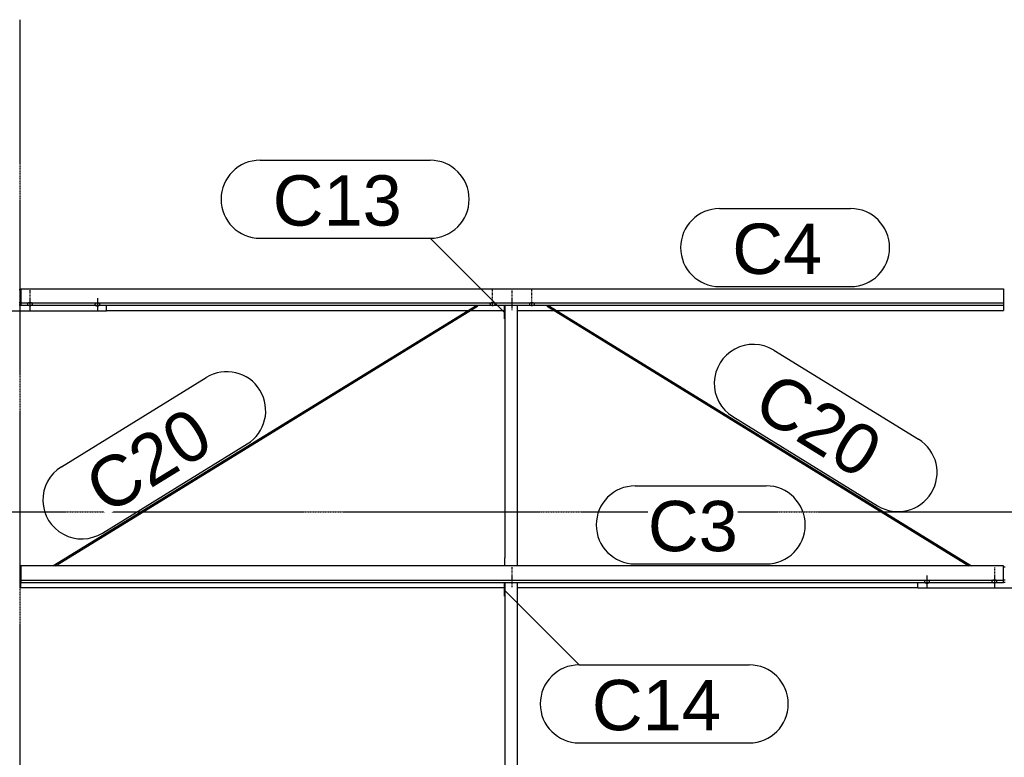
# Model space of a CAD drawing. Header units: millimetres. Extents: x -4888 to 73862, y -29046 to 15504.
# Tile 95 of 111: x 52498 to 56000, y 9716 to 12340. Entities that reach past the tile are written whole.
import ezdxf

# ---------------------------------------------------------------- set-up
doc = ezdxf.new("R2010")
doc.units = ezdxf.units.MM
doc.linetypes.add('DXK_LINE_DOT2', pattern=[3.9198, 1.9599, -1.9599])
doc.linetypes.add('DXK_LINE_DOT3', pattern=[5.9187, 2.979, -0.9799, 0.9799, -0.9799])
doc.styles.add('Arial', font='ARIAL.TTF', dxfattribs={"height": 0.2})

# ---------------------------------------------------------------- blocks, each defined once
blk = doc.blocks.new('Bolt-1953139-17603 - 1282')
at = {"color": 5, "linetype": 'Continuous'}
for p, q in [((52775, 11349.8), (52775, 11307.4)), ((52766.2, 11328.2), (52766, 11327.7)), ((52766, 11327.7), (52766, 11327.2)), ((52766, 11327.2), (52766, 11326.8)), ((52766, 11326.8), (52766.2, 11326.3)), ((52766.4, 11328.6), (52766.2, 11328.2)), ((52766.2, 11326.3), (52766.4, 11325.8)), ((52766.7, 11329.1), (52766.4, 11328.6)), ((52766.4, 11325.8), (52766.7, 11325.4)), ((52767.1, 11329.5), (52766.7, 11329.1)), ((52766.7, 11325.4), (52767.1, 11325)), ((52767.5, 11329.9), (52767.1, 11329.5)), ((52767.1, 11325), (52767.5, 11324.6)), ((52768, 11330.3), (52767.5, 11329.9)), ((52767.5, 11324.6), (52768, 11324.2)), ((52768.6, 11330.6), (52768, 11330.3)), ((52768, 11324.2), (52768.6, 11323.8)), ((52769.3, 11330.9), (52768.6, 11330.6)), ((52768.6, 11323.8), (52769.3, 11323.5)), ((52770, 11331.2), (52769.3, 11330.9)), ((52769.3, 11323.5), (52770, 11323.3)), ((52770.8, 11331.5), (52770, 11331.2)), ((52770, 11323.3), (52770.8, 11323)), ((52771.6, 11331.7), (52770.8, 11331.5)), ((52770.8, 11323), (52771.6, 11322.8)), ((52772.4, 11331.8), (52771.6, 11331.7)), ((52771.6, 11322.8), (52772.4, 11322.7)), ((52773.2, 11331.9), (52772.4, 11331.8)), ((52772.4, 11322.7), (52773.2, 11322.5)), ((52774.1, 11332), (52773.2, 11331.9)), ((52773.2, 11322.5), (52774.1, 11322.5)), ((52775, 11332), (52774.1, 11332)), ((52774.1, 11322.5), (52775, 11322.4)), ((52775.9, 11332), (52775, 11332)), ((52775, 11322.4), (52775.9, 11322.5)), ((52776.8, 11331.9), (52775.9, 11332)), ((52775.9, 11322.5), (52776.8, 11322.5)), ((52777.6, 11331.8), (52776.8, 11331.9)), ((52776.8, 11322.5), (52777.6, 11322.7)), ((52778.4, 11331.7), (52777.6, 11331.8)), ((52777.6, 11322.7), (52778.4, 11322.8)), ((52779.2, 11331.5), (52778.4, 11331.7)), ((52778.4, 11322.8), (52779.2, 11323)), ((52780, 11331.2), (52779.2, 11331.5)), ((52779.2, 11323), (52780, 11323.3)), ((52780.7, 11330.9), (52780, 11331.2)), ((52780, 11323.3), (52780.7, 11323.5)), ((52781.4, 11330.6), (52780.7, 11330.9)), ((52780.7, 11323.5), (52781.4, 11323.8)), ((52782, 11330.3), (52781.4, 11330.6)), ((52781.4, 11323.8), (52782, 11324.2)), ((52782.5, 11329.9), (52782, 11330.3)), ((52782, 11324.2), (52782.5, 11324.6)), ((52782.9, 11329.5), (52782.5, 11329.9)), ((52782.5, 11324.6), (52782.9, 11325)), ((52783.3, 11329.1), (52782.9, 11329.5)), ((52782.9, 11325), (52783.3, 11325.4)), ((52783.6, 11328.6), (52783.3, 11329.1)), ((52783.3, 11325.4), (52783.6, 11325.8)), ((52783.8, 11328.2), (52783.6, 11328.6)), ((52783.6, 11325.8), (52783.8, 11326.3)), ((52784, 11327.7), (52783.8, 11328.2)), ((52783.8, 11326.3), (52784, 11326.8)), ((52784, 11327.2), (52784, 11327.7)), ((52784, 11326.8), (52784, 11327.2))]:
    blk.add_line(p, q, dxfattribs=at)
blk = doc.blocks.new('GridLine-1953139-4961 - 1282')
at = {"color": 174, "linetype": 'DXK_LINE_DOT3'}
blk.add_line((-1750, 10590), (64750, 10590), dxfattribs=at)
blk = doc.blocks.new('Bolt-1953139-17802 - 1282')
at = {"color": 5, "linetype": 'Continuous'}
for p, q in [((55956.2, 10343.2), (55956, 10342.8)), ((55956, 10342.8), (55956, 10342.3)), ((55956, 10342.3), (55956, 10341.8)), ((55956, 10341.8), (55956.2, 10341.4)), ((55956.4, 10343.7), (55956.2, 10343.2)), ((55956.2, 10341.4), (55956.4, 10340.9)), ((55956.7, 10344.1), (55956.4, 10343.7)), ((55956.4, 10340.9), (55956.7, 10340.5)), ((55957.1, 10344.6), (55956.7, 10344.1)), ((55956.7, 10340.5), (55957.1, 10340)), ((55957.5, 10345), (55957.1, 10344.6)), ((55957.1, 10340), (55957.5, 10339.6)), ((55958, 10345.3), (55957.5, 10345)), ((55957.5, 10339.6), (55958, 10339.3)), ((55958.6, 10345.7), (55958, 10345.3)), ((55958, 10339.3), (55958.6, 10338.9)), ((55959.3, 10346), (55958.6, 10345.7)), ((55958.6, 10338.9), (55959.3, 10338.6)), ((55960, 10346.3), (55959.3, 10346)), ((55959.3, 10338.6), (55960, 10338.3)), ((55960.8, 10346.5), (55960, 10346.3)), ((55960, 10338.3), (55960.8, 10338.1)), ((55961.6, 10346.7), (55960.8, 10346.5)), ((55960.8, 10338.1), (55961.6, 10337.9)), ((55962.4, 10346.9), (55961.6, 10346.7)), ((55961.6, 10337.9), (55962.4, 10337.7)), ((55963.2, 10347), (55962.4, 10346.9)), ((55962.4, 10337.7), (55963.2, 10337.6)), ((55964.1, 10347.1), (55963.2, 10347)), ((55963.2, 10337.6), (55964.1, 10337.5)), ((55965, 10347.1), (55964.1, 10347.1)), ((55964.1, 10337.5), (55965, 10337.5)), ((55965, 10362), (55965, 10319.7)), ((55965.9, 10347.1), (55965, 10347.1)), ((55965, 10337.5), (55965.9, 10337.5)), ((55966.8, 10347), (55965.9, 10347.1)), ((55965.9, 10337.5), (55966.8, 10337.6)), ((55967.6, 10346.9), (55966.8, 10347)), ((55966.8, 10337.6), (55967.6, 10337.7)), ((55968.4, 10346.7), (55967.6, 10346.9)), ((55967.6, 10337.7), (55968.4, 10337.9)), ((55969.2, 10346.5), (55968.4, 10346.7)), ((55968.4, 10337.9), (55969.2, 10338.1)), ((55970, 10346.3), (55969.2, 10346.5)), ((55969.2, 10338.1), (55970, 10338.3)), ((55970.7, 10346), (55970, 10346.3)), ((55970, 10338.3), (55970.7, 10338.6)), ((55971.4, 10345.7), (55970.7, 10346)), ((55970.7, 10338.6), (55971.4, 10338.9)), ((55972, 10345.3), (55971.4, 10345.7)), ((55971.4, 10338.9), (55972, 10339.3)), ((55972.5, 10345), (55972, 10345.3)), ((55972, 10339.3), (55972.5, 10339.6)), ((55972.9, 10344.6), (55972.5, 10345)), ((55972.5, 10339.6), (55972.9, 10340)), ((55973.3, 10344.1), (55972.9, 10344.6)), ((55972.9, 10340), (55973.3, 10340.5)), ((55973.6, 10343.7), (55973.3, 10344.1)), ((55973.3, 10340.5), (55973.6, 10340.9)), ((55973.8, 10343.2), (55973.6, 10343.7)), ((55973.6, 10340.9), (55973.8, 10341.4)), ((55974, 10342.8), (55973.8, 10343.2)), ((55973.8, 10341.4), (55974, 10341.8)), ((55974, 10342.3), (55974, 10342.8)), ((55974, 10341.8), (55974, 10342.3))]:
    blk.add_line(p, q, dxfattribs=at)
blk = doc.blocks.new('GridLine-1953139-4956 - 1282')
at = {"color": 174, "linetype": 'DXK_LINE_DOT3'}
blk.add_line((52500, -1750), (52500, 12340), dxfattribs=at)
blk = doc.blocks.new('Part-1953139-17214 - 1282')
at = {"color": 3, "linetype": 'Continuous'}
for p, q in [((55997, 10396.9), (52503, 10396.9)), ((52503, 10396.9), (52503, 10338.6)), ((55997, 10338.6), (55997, 10396.9)), ((52503, 10346.1), (55997, 10346.1)), ((52503, 10338.6), (55997, 10338.6)), ((52503, 10319.9), (52503, 10338.6)), ((52503, 10319.9), (54222, 10319.9)), ((54269, 10319.9), (55693, 10319.9))]:
    blk.add_line(p, q, dxfattribs=at)
blk = doc.blocks.new('Part-1953139-17598 - 1282')
at = {"color": 3, "linetype": 'Continuous'}
for p, q in [((52497, 11380.7), (52503, 11380.7)), ((52193, 11303.8), (52193, 11324.9)), ((52497, 11334.2), (52503, 11334.2)), ((52497, 11325.7), (52503, 11325.7)), ((52807, 11303.8), (52807, 11324.9)), ((52807, 11303.8), (52193, 11303.8))]:
    blk.add_line(p, q, dxfattribs=at)
blk = doc.blocks.new('Part-1953139-17213 - 1282')
at = {"color": 3, "linetype": 'Continuous'}
for p, q in [((52503, 11383.2), (55997, 11383.2)), ((52503, 11383.2), (52503, 11324.9)), ((55997, 11383.2), (55997, 11324.9)), ((52503, 11332.4), (55997, 11332.4)), ((52503, 11324.9), (55997, 11324.9)), ((55997, 11324.9), (55997, 11306.2)), ((52807, 11306.2), (54093.5, 11306.2)), ((54102.6, 11306.2), (54222, 11306.2)), ((54269, 11306.2), (54397.4, 11306.2)), ((54406.5, 11306.2), (55997, 11306.2))]:
    blk.add_line(p, q, dxfattribs=at)
blk = doc.blocks.new('Bolt-1953139-19164 - 1282')
at = {"color": 5, "linetype": 'Continuous'}
for p, q in [((54311.2, 11329.5), (54311, 11329.1)), ((54311, 11329.1), (54311, 11328.6)), ((54311, 11328.6), (54311, 11328.1)), ((54311, 11328.1), (54311.2, 11327.7)), ((54311.4, 11330), (54311.2, 11329.5)), ((54311.2, 11327.7), (54311.4, 11327.2)), ((54311.7, 11330.4), (54311.4, 11330)), ((54311.4, 11327.2), (54311.7, 11326.8)), ((54312.1, 11330.8), (54311.7, 11330.4)), ((54311.7, 11326.8), (54312.1, 11326.3)), ((54312.5, 11331.2), (54312.1, 11330.8)), ((54312.1, 11326.3), (54312.5, 11325.9)), ((54313, 11331.6), (54312.5, 11331.2)), ((54312.5, 11325.9), (54313, 11325.6)), ((54313.6, 11332), (54313, 11331.6)), ((54313, 11325.6), (54313.6, 11325.2)), ((54314.3, 11332.3), (54313.6, 11332)), ((54313.6, 11325.2), (54314.3, 11324.9)), ((54315, 11332.6), (54314.3, 11332.3)), ((54314.3, 11324.9), (54315, 11324.6)), ((54315.8, 11332.8), (54315, 11332.6)), ((54315, 11324.6), (54315.8, 11324.4)), ((54316.6, 11333), (54315.8, 11332.8)), ((54315.8, 11324.4), (54316.6, 11324.2)), ((54317.4, 11333.2), (54316.6, 11333)), ((54316.6, 11324.2), (54317.4, 11324)), ((54318.2, 11333.3), (54317.4, 11333.2)), ((54317.4, 11324), (54318.2, 11323.9)), ((54319.1, 11333.4), (54318.2, 11333.3)), ((54318.2, 11323.9), (54319.1, 11323.8)), ((54320, 11333.4), (54319.1, 11333.4)), ((54319.1, 11323.8), (54320, 11323.8)), ((54320.9, 11333.4), (54320, 11333.4)), ((54320, 11325.2), (54320, 11333.3)), ((54320, 11323.8), (54320.9, 11323.8)), ((54321.8, 11333.3), (54320.9, 11333.4)), ((54320.9, 11323.8), (54321.8, 11323.9)), ((54322.6, 11333.2), (54321.8, 11333.3)), ((54321.8, 11323.9), (54322.6, 11324)), ((54323.4, 11333), (54322.6, 11333.2)), ((54322.6, 11324), (54323.4, 11324.2)), ((54324.2, 11332.8), (54323.4, 11333)), ((54323.4, 11324.2), (54324.2, 11324.4)), ((54325, 11332.6), (54324.2, 11332.8)), ((54324.2, 11324.4), (54325, 11324.6)), ((54325.7, 11332.3), (54325, 11332.6)), ((54325, 11324.6), (54325.7, 11324.9)), ((54326.4, 11332), (54325.7, 11332.3)), ((54325.7, 11324.9), (54326.4, 11325.2)), ((54327, 11331.6), (54326.4, 11332)), ((54326.4, 11325.2), (54327, 11325.6)), ((54327.5, 11331.2), (54327, 11331.6)), ((54327, 11325.6), (54327.5, 11325.9)), ((54327.9, 11330.8), (54327.5, 11331.2)), ((54327.5, 11325.9), (54327.9, 11326.3)), ((54328.3, 11330.4), (54327.9, 11330.8)), ((54327.9, 11326.3), (54328.3, 11326.8)), ((54328.6, 11330), (54328.3, 11330.4)), ((54328.3, 11326.8), (54328.6, 11327.2)), ((54328.8, 11329.5), (54328.6, 11330)), ((54328.6, 11327.2), (54328.8, 11327.7)), ((54329, 11329.1), (54328.8, 11329.5)), ((54328.8, 11327.7), (54329, 11328.1)), ((54329, 11328.6), (54329, 11329.1)), ((54329, 11328.1), (54329, 11328.6))]:
    blk.add_line(p, q, dxfattribs=at)
blk = doc.blocks.new('Bolt-1953139-19163 - 1282')
at = {"color": 5, "linetype": 'DXK_LINE_DOT2'}
blk.add_line((54320, 11337.9), (54320, 11380.2), dxfattribs=at)
blk = doc.blocks.new('Bolt-1953139-17599 - 1282')
at = {"color": 5, "linetype": 'Continuous'}
for p, q in [((52535, 11348.3), (52535, 11306)), ((52526.2, 11329.5), (52526, 11329.1)), ((52526, 11329.1), (52526, 11328.6)), ((52526, 11328.6), (52526, 11328.1)), ((52526, 11328.1), (52526.2, 11327.7)), ((52526.4, 11330), (52526.2, 11329.5)), ((52526.2, 11327.7), (52526.4, 11327.2)), ((52526.7, 11330.4), (52526.4, 11330)), ((52526.4, 11327.2), (52526.7, 11326.8)), ((52527.1, 11330.8), (52526.7, 11330.4)), ((52526.7, 11326.8), (52527.1, 11326.3)), ((52527.5, 11331.2), (52527.1, 11330.8)), ((52527.1, 11326.3), (52527.5, 11325.9)), ((52528, 11331.6), (52527.5, 11331.2)), ((52527.5, 11325.9), (52528, 11325.5)), ((52528.6, 11332), (52528, 11331.6)), ((52528, 11325.5), (52528.6, 11325.2)), ((52529.3, 11332.3), (52528.6, 11332)), ((52528.6, 11325.2), (52529.3, 11324.9)), ((52530, 11332.6), (52529.3, 11332.3)), ((52529.3, 11324.9), (52530, 11324.6)), ((52530.8, 11332.8), (52530, 11332.6)), ((52530, 11324.6), (52530.8, 11324.4)), ((52531.6, 11333), (52530.8, 11332.8)), ((52530.8, 11324.4), (52531.6, 11324.2)), ((52532.4, 11333.2), (52531.6, 11333)), ((52531.6, 11324.2), (52532.4, 11324)), ((52533.2, 11333.3), (52532.4, 11333.2)), ((52532.4, 11324), (52533.2, 11323.9)), ((52534.1, 11333.4), (52533.2, 11333.3)), ((52533.2, 11323.9), (52534.1, 11323.8)), ((52535, 11333.4), (52534.1, 11333.4)), ((52534.1, 11323.8), (52535, 11323.8)), ((52535.9, 11333.4), (52535, 11333.4)), ((52535, 11323.8), (52535.9, 11323.8)), ((52536.8, 11333.3), (52535.9, 11333.4)), ((52535.9, 11323.8), (52536.8, 11323.9)), ((52537.6, 11333.2), (52536.8, 11333.3)), ((52536.8, 11323.9), (52537.6, 11324)), ((52538.4, 11333), (52537.6, 11333.2)), ((52537.6, 11324), (52538.4, 11324.2)), ((52539.2, 11332.8), (52538.4, 11333)), ((52538.4, 11324.2), (52539.2, 11324.4)), ((52540, 11332.6), (52539.2, 11332.8)), ((52539.2, 11324.4), (52540, 11324.6)), ((52540.7, 11332.3), (52540, 11332.6)), ((52540, 11324.6), (52540.7, 11324.9)), ((52541.4, 11332), (52540.7, 11332.3)), ((52540.7, 11324.9), (52541.4, 11325.2)), ((52542, 11331.6), (52541.4, 11332)), ((52541.4, 11325.2), (52542, 11325.5)), ((52542.5, 11331.2), (52542, 11331.6)), ((52542, 11325.5), (52542.5, 11325.9)), ((52542.9, 11330.8), (52542.5, 11331.2)), ((52542.5, 11325.9), (52542.9, 11326.3)), ((52543.3, 11330.4), (52542.9, 11330.8)), ((52542.9, 11326.3), (52543.3, 11326.8)), ((52543.6, 11330), (52543.3, 11330.4)), ((52543.3, 11326.8), (52543.6, 11327.2)), ((52543.8, 11329.5), (52543.6, 11330)), ((52543.6, 11327.2), (52543.8, 11327.7)), ((52544, 11329.1), (52543.8, 11329.5)), ((52543.8, 11327.7), (52544, 11328.1)), ((52544, 11328.6), (52544, 11329.1)), ((52544, 11328.1), (52544, 11328.6))]:
    blk.add_line(p, q, dxfattribs=at)
blk = doc.blocks.new('Bolt-1953139-17600 - 1282')
at = {"color": 5, "linetype": 'DXK_LINE_DOT2'}
blk.add_line((52535, 11378.1), (52535, 11335.8), dxfattribs=at)
blk = doc.blocks.new('Bolt-1953139-18808 - 1282')
at = {"color": 5, "linetype": 'DXK_LINE_DOT2'}
blk.add_line((54250, 10321.8), (54250, 10364.1), dxfattribs=at)
blk = doc.blocks.new('Part-1953139-17801 - 1282')
at = {"color": 3, "linetype": 'Continuous'}
for p, q in [((55997, 10394.5), (56003, 10394.5)), ((55693, 10317.5), (55693, 10338.6)), ((55997, 10347.9), (56003, 10347.9)), ((55997, 10339.4), (56003, 10339.4)), ((56307, 10317.5), (56307, 10338.6)), ((56307, 10317.5), (55693, 10317.5))]:
    blk.add_line(p, q, dxfattribs=at)
blk = doc.blocks.new('Bolt-1953139-17803 - 1282')
at = {"color": 5, "linetype": 'DXK_LINE_DOT2'}
blk.add_line((55965, 10391.8), (55965, 10349.5), dxfattribs=at)
blk = doc.blocks.new('Bolt-1953139-17806 - 1282')
at = {"color": 5, "linetype": 'Continuous'}
for p, q in [((55716.2, 10341.9), (55716, 10341.4)), ((55716, 10341.4), (55716, 10340.9)), ((55716, 10340.9), (55716, 10340.5)), ((55716, 10340.5), (55716.2, 10340)), ((55716.4, 10342.3), (55716.2, 10341.9)), ((55716.2, 10340), (55716.4, 10339.6)), ((55716.7, 10342.8), (55716.4, 10342.3)), ((55716.4, 10339.6), (55716.7, 10339.1)), ((55717.1, 10343.2), (55716.7, 10342.8)), ((55716.7, 10339.1), (55717.1, 10338.7)), ((55717.5, 10343.6), (55717.1, 10343.2)), ((55717.1, 10338.7), (55717.5, 10338.3)), ((55718, 10344), (55717.5, 10343.6)), ((55717.5, 10338.3), (55718, 10337.9)), ((55718.6, 10344.3), (55718, 10344)), ((55718, 10337.9), (55718.6, 10337.6)), ((55719.3, 10344.7), (55718.6, 10344.3)), ((55718.6, 10337.6), (55719.3, 10337.2)), ((55720, 10344.9), (55719.3, 10344.7)), ((55719.3, 10337.2), (55720, 10337)), ((55720.8, 10345.2), (55720, 10344.9)), ((55720, 10337), (55720.8, 10336.7)), ((55721.6, 10345.4), (55720.8, 10345.2)), ((55720.8, 10336.7), (55721.6, 10336.5)), ((55722.4, 10345.5), (55721.6, 10345.4)), ((55721.6, 10336.5), (55722.4, 10336.4)), ((55723.2, 10345.6), (55722.4, 10345.5)), ((55722.4, 10336.4), (55723.2, 10336.3)), ((55724.1, 10345.7), (55723.2, 10345.6)), ((55723.2, 10336.3), (55724.1, 10336.2)), ((55725, 10345.7), (55724.1, 10345.7)), ((55724.1, 10336.2), (55725, 10336.2)), ((55725, 10363.5), (55725, 10321.1)), ((55725.9, 10345.7), (55725, 10345.7)), ((55725, 10336.2), (55725.9, 10336.2)), ((55726.8, 10345.6), (55725.9, 10345.7)), ((55725.9, 10336.2), (55726.8, 10336.3)), ((55727.6, 10345.5), (55726.8, 10345.6)), ((55726.8, 10336.3), (55727.6, 10336.4)), ((55728.4, 10345.4), (55727.6, 10345.5)), ((55727.6, 10336.4), (55728.4, 10336.5)), ((55729.2, 10345.2), (55728.4, 10345.4)), ((55728.4, 10336.5), (55729.2, 10336.7)), ((55730, 10344.9), (55729.2, 10345.2)), ((55729.2, 10336.7), (55730, 10337)), ((55730.7, 10344.7), (55730, 10344.9)), ((55730, 10337), (55730.7, 10337.2)), ((55731.4, 10344.3), (55730.7, 10344.7)), ((55730.7, 10337.2), (55731.4, 10337.6)), ((55732, 10344), (55731.4, 10344.3)), ((55731.4, 10337.6), (55732, 10337.9)), ((55732.5, 10343.6), (55732, 10344)), ((55732, 10337.9), (55732.5, 10338.3)), ((55732.9, 10343.2), (55732.5, 10343.6)), ((55732.5, 10338.3), (55732.9, 10338.7)), ((55733.3, 10342.8), (55732.9, 10343.2)), ((55732.9, 10338.7), (55733.3, 10339.1)), ((55733.6, 10342.3), (55733.3, 10342.8)), ((55733.3, 10339.1), (55733.6, 10339.6)), ((55733.8, 10341.9), (55733.6, 10342.3)), ((55733.6, 10339.6), (55733.8, 10340)), ((55734, 10341.4), (55733.8, 10341.9)), ((55733.8, 10340), (55734, 10340.5)), ((55734, 10340.9), (55734, 10341.4)), ((55734, 10340.5), (55734, 10340.9))]:
    blk.add_line(p, q, dxfattribs=at)
blk = doc.blocks.new('Bolt-1953139-18807 - 1282')
at = {"color": 5, "linetype": 'DXK_LINE_DOT2'}
blk.add_line((54250, 10351.6), (54250, 10394), dxfattribs=at)
blk = doc.blocks.new('Part-1953139-18806 - 1282')
at = {"color": 3, "linetype": 'Continuous'}
for p, q in [((54222, 11275.6), (54222, 11324.9)), ((54224, 11324.9), (54224, 10426.5)), ((54269, 10396.9), (54269, 11324.9)), ((54224, 11275.6), (54222, 11275.6)), ((54224, 10426.5), (54222, 10426.5)), ((54222, 10426.5), (54222, 10396.9)), ((54224, 10396.9), (54224, 10426.5))]:
    blk.add_line(p, q, dxfattribs=at)
blk = doc.blocks.new('Bolt-1953139-18809 - 1282')
at = {"color": 5, "linetype": 'DXK_LINE_DOT2'}
blk.add_line((54250, 11337.1), (54250, 11379.4), dxfattribs=at)
blk = doc.blocks.new('Bolt-1953139-18810 - 1282')
at = {"color": 5, "linetype": 'DXK_LINE_DOT2'}
blk.add_line((54250, 11307.3), (54250, 11349.6), dxfattribs=at)
blk = doc.blocks.new('Part-1953139-18811 - 1282')
at = {"color": 3, "linetype": 'Continuous'}
for p, q in [((54222, 10289.3), (54222, 10338.6)), ((54224, 10338.6), (54224, 9393.6)), ((54269, 9364), (54269, 10338.6)), ((54224, 10289.3), (54222, 10289.3)), ((54224, 9393.6), (54222, 9393.6)), ((54222, 9393.6), (54222, 9364)), ((54224, 9364), (54224, 9393.6))]:
    blk.add_line(p, q, dxfattribs=at)
blk = doc.blocks.new('Part-1953139-19160 - 1282')
at = {"color": 3, "linetype": 'Continuous'}
for p, q in [((54373.5, 11321.2), (54373.9, 11322.6)), ((54373.8, 11320.8), (54373.5, 11321.2)), ((54373.8, 11320.8), (55874, 10396.9)), ((54373.9, 11322.6), (54375, 11324.2)), ((54375, 11324.2), (54375.8, 11324.9)), ((54376.2, 11324.9), (55883.1, 10396.9))]:
    blk.add_line(p, q, dxfattribs=at)
blk = doc.blocks.new('Part-1953139-19159 - 1282')
at = {"color": 3, "linetype": 'Continuous'}
for p, q in [((52616.9, 10396.9), (54123.8, 11324.9)), ((52626, 10396.9), (54126.2, 11320.8)), ((54124.2, 11324.9), (54125, 11324.2)), ((54125, 11324.2), (54126.1, 11322.6)), ((54126.1, 11322.6), (54126.5, 11321.2)), ((54126.5, 11321.2), (54126.2, 11320.8))]:
    blk.add_line(p, q, dxfattribs=at)
blk = doc.blocks.new('Bolt-1953139-19161 - 1282')
at = {"color": 5, "linetype": 'DXK_LINE_DOT2'}
blk.add_line((54180, 11337.9), (54180, 11380.2), dxfattribs=at)
blk = doc.blocks.new('Bolt-1953139-19162 - 1282')
at = {"color": 5, "linetype": 'Continuous'}
for p, q in [((54171.2, 11329.5), (54171, 11329.1)), ((54171, 11329.1), (54171, 11328.6)), ((54171, 11328.6), (54171, 11328.1)), ((54171, 11328.1), (54171.2, 11327.7)), ((54171.4, 11330), (54171.2, 11329.5)), ((54171.2, 11327.7), (54171.4, 11327.2)), ((54171.7, 11330.4), (54171.4, 11330)), ((54171.4, 11327.2), (54171.7, 11326.8)), ((54172.1, 11330.8), (54171.7, 11330.4)), ((54171.7, 11326.8), (54172.1, 11326.3)), ((54172.5, 11331.2), (54172.1, 11330.8)), ((54172.1, 11326.3), (54172.5, 11325.9)), ((54173, 11331.6), (54172.5, 11331.2)), ((54172.5, 11325.9), (54173, 11325.6)), ((54173.6, 11332), (54173, 11331.6)), ((54173, 11325.6), (54173.6, 11325.2)), ((54174.3, 11332.3), (54173.6, 11332)), ((54173.6, 11325.2), (54174.3, 11324.9)), ((54175, 11332.6), (54174.3, 11332.3)), ((54174.3, 11324.9), (54175, 11324.6)), ((54175.8, 11332.8), (54175, 11332.6)), ((54175, 11324.6), (54175.8, 11324.4)), ((54176.6, 11333), (54175.8, 11332.8)), ((54175.8, 11324.4), (54176.6, 11324.2)), ((54177.4, 11333.2), (54176.6, 11333)), ((54176.6, 11324.2), (54177.4, 11324)), ((54178.2, 11333.3), (54177.4, 11333.2)), ((54177.4, 11324), (54178.2, 11323.9)), ((54179.1, 11333.4), (54178.2, 11333.3)), ((54178.2, 11323.9), (54179.1, 11323.8)), ((54180, 11333.4), (54179.1, 11333.4)), ((54179.1, 11323.8), (54180, 11323.8)), ((54180.9, 11333.4), (54180, 11333.4)), ((54180, 11325.2), (54180, 11333.3)), ((54180, 11323.8), (54180.9, 11323.8)), ((54181.8, 11333.3), (54180.9, 11333.4)), ((54180.9, 11323.8), (54181.8, 11323.9)), ((54182.6, 11333.2), (54181.8, 11333.3)), ((54181.8, 11323.9), (54182.6, 11324)), ((54183.4, 11333), (54182.6, 11333.2)), ((54182.6, 11324), (54183.4, 11324.2)), ((54184.2, 11332.8), (54183.4, 11333)), ((54183.4, 11324.2), (54184.2, 11324.4)), ((54185, 11332.6), (54184.2, 11332.8)), ((54184.2, 11324.4), (54185, 11324.6)), ((54185.7, 11332.3), (54185, 11332.6)), ((54185, 11324.6), (54185.7, 11324.9)), ((54186.4, 11332), (54185.7, 11332.3)), ((54185.7, 11324.9), (54186.4, 11325.2)), ((54187, 11331.6), (54186.4, 11332)), ((54186.4, 11325.2), (54187, 11325.6)), ((54187.5, 11331.2), (54187, 11331.6)), ((54187, 11325.6), (54187.5, 11325.9)), ((54187.9, 11330.8), (54187.5, 11331.2)), ((54187.5, 11325.9), (54187.9, 11326.3)), ((54188.3, 11330.4), (54187.9, 11330.8)), ((54187.9, 11326.3), (54188.3, 11326.8)), ((54188.6, 11330), (54188.3, 11330.4)), ((54188.3, 11326.8), (54188.6, 11327.2)), ((54188.8, 11329.5), (54188.6, 11330)), ((54188.6, 11327.2), (54188.8, 11327.7)), ((54189, 11329.1), (54188.8, 11329.5)), ((54188.8, 11327.7), (54189, 11328.1)), ((54189, 11328.6), (54189, 11329.1)), ((54189, 11328.1), (54189, 11328.6))]:
    blk.add_line(p, q, dxfattribs=at)
blk = doc.blocks.new('Mark-1953139-19382 - 1282')
at = {"color": 136, "linetype": 'Continuous'}
for p, q in [((54687.5, 10681.9), (55153.2, 10681.9)), ((54687.5, 10404.4), (55153.2, 10404.4))]:
    blk.add_line(p, q, dxfattribs=at)
for centre, radius, start, end in [((54687.5, 10543.1), 138.7, 90, 270), ((55153.2, 10543.1), 138.8, 270, 90)]:
    blk.add_arc(centre, radius, start, end, dxfattribs=at)
at = {"color": 0}
blk.add_wipeout([(55052, 10449.4), (55052, 10636.9), (54732.5, 10636.9), (54732.5, 10449.4)], dxfattribs=at)
blk.add_wipeout([(55052, 10449.4), (55052, 10636.9), (54732.5, 10636.9), (54732.5, 10449.4)], dxfattribs=at)
at = {"color": 2, "style": 'Arial'}
blk.add_text('C3', height=179.08, dxfattribs=at).set_placement((54732.5, 10449.4))
blk = doc.blocks.new('Mark-1953139-19748 - 1282')
at = {"color": 136, "linetype": 'Continuous'}
for p, q in [((53353.3, 11840), (53958.1, 11840)), ((53353.3, 11562.5), (53958.1, 11562.5)), ((54223.2, 11297.4), (53958.1, 11562.5))]:
    blk.add_line(p, q, dxfattribs=at)
for centre, start, end in [((53353.3, 11701.3), 90, 270), ((53958.1, 11701.3), 270, 90)]:
    blk.add_arc(centre, 138.8, start, end, dxfattribs=at)
at = {"color": 0}
blk.add_wipeout([(53856.8, 11607.5), (53856.8, 11795), (53398.3, 11795), (53398.3, 11607.5)], dxfattribs=at)
blk.add_wipeout([(53856.8, 11607.5), (53856.8, 11795), (53398.3, 11795), (53398.3, 11607.5)], dxfattribs=at)
at = {"color": 2, "style": 'Arial'}
blk.add_text('C13', height=179.08, dxfattribs=at).set_placement((53398.3, 11607.5))
blk = doc.blocks.new('Mark-1953139-19876 - 1282')
at = {"color": 0}
blk.add_wipeout([(55486.8, 10702.6), (55585.1, 10862.3), (55194.7, 11102.7), (55096.4, 10943)], dxfattribs=at)
blk.add_wipeout([(55486.8, 10702.6), (55585.1, 10862.3), (55194.7, 11102.7), (55096.4, 10943)], dxfattribs=at)
at = {"color": 136, "linetype": 'Continuous'}
for p, q in [((55180, 11164.6), (55694.9, 10847.5)), ((55034.5, 10928.3), (55549.4, 10611.2))]:
    blk.add_line(p, q, dxfattribs=at)
for centre, radius, start, end in [((55107.2, 11046.5), 138.7, 58.374, 238.374), ((55622.2, 10729.3), 138.8, 238.374, 58.374)]:
    blk.add_arc(centre, radius, start, end, dxfattribs=at)
at = {"color": 2, "style": 'Arial'}
blk.add_text('C20', height=179.08, rotation=-31.6273, dxfattribs=at).set_placement((55096.4, 10943))
blk = doc.blocks.new('Mark-1953139-19875 - 1282')
at = {"color": 0}
blk.add_wipeout([(53197.6, 10816.2), (53099.2, 10975.8), (52708.8, 10735.4), (52807.2, 10575.7)], dxfattribs=at)
blk.add_wipeout([(53197.6, 10816.2), (53099.2, 10975.8), (52708.8, 10735.4), (52807.2, 10575.7)], dxfattribs=at)
at = {"color": 136, "linetype": 'Continuous'}
for p, q in [((52646.9, 10750.1), (53161.9, 11067.2)), ((52792.4, 10513.8), (53307.4, 10830.9))]:
    blk.add_line(p, q, dxfattribs=at)
for centre, start, end in [((53234.6, 10949.1), 301.6261, 121.6261), ((52719.7, 10632), 121.6261, 301.6261)]:
    blk.add_arc(centre, 138.8, start, end, dxfattribs=at)
at = {"color": 2, "style": 'Arial'}
blk.add_text('C20', height=179.08, rotation=31.6273, dxfattribs=at).set_placement((52807.2, 10575.7))
blk = doc.blocks.new('Mark-1953139-19381 - 1282')
at = {"color": 136, "linetype": 'Continuous'}
for p, q in [((54987.5, 11668.2), (55453.2, 11668.2)), ((54987.5, 11390.7), (55453.2, 11390.7))]:
    blk.add_line(p, q, dxfattribs=at)
for centre, radius, start, end in [((54987.5, 11529.4), 138.7, 90, 270), ((55453.2, 11529.4), 138.8, 270, 90)]:
    blk.add_arc(centre, radius, start, end, dxfattribs=at)
at = {"color": 0}
blk.add_wipeout([(55352, 11435.7), (55352, 11623.2), (55032.5, 11623.2), (55032.5, 11435.7)], dxfattribs=at)
blk.add_wipeout([(55352, 11435.7), (55352, 11623.2), (55032.5, 11623.2), (55032.5, 11435.7)], dxfattribs=at)
at = {"color": 2, "style": 'Arial'}
blk.add_text('C4', height=179.08, dxfattribs=at).set_placement((55032.5, 11435.7))
blk = doc.blocks.new('Mark-1953139-19749 - 1282')
at = {"color": 136, "linetype": 'Continuous'}
for p, q in [((54223.2, 10310.3), (54488.4, 10045.2)), ((54488.4, 10045.2), (55093.2, 10045.2)), ((54488.4, 9767.7), (55093.2, 9767.7))]:
    blk.add_line(p, q, dxfattribs=at)
for centre, start, end in [((54488.4, 9906.4), 90, 270), ((55093.2, 9906.4), 270, 90)]:
    blk.add_arc(centre, 138.7, start, end, dxfattribs=at)
at = {"color": 0}
blk.add_wipeout([(54991.9, 9812.7), (54991.9, 10000.2), (54533.4, 10000.2), (54533.4, 9812.7)], dxfattribs=at)
blk.add_wipeout([(54991.9, 9812.7), (54991.9, 10000.2), (54533.4, 10000.2), (54533.4, 9812.7)], dxfattribs=at)
at = {"color": 2, "style": 'Arial'}
blk.add_text('C14', height=179.08, dxfattribs=at).set_placement((54533.4, 9812.7))

msp = doc.modelspace()

# ---------------------------------------------------------------- block references
for name in ['GridLine-1953139-4956 - 1282', 'Part-1953139-17598 - 1282', 'Part-1953139-17213 - 1282', 'Bolt-1953139-19161 - 1282', 'Bolt-1953139-19163 - 1282', 'Bolt-1953139-17599 - 1282', 'Bolt-1953139-17600 - 1282', 'Bolt-1953139-17603 - 1282', 'Bolt-1953139-18809 - 1282', 'Bolt-1953139-18810 - 1282', 'Part-1953139-19159 - 1282', 'Bolt-1953139-19162 - 1282', 'Part-1953139-18806 - 1282', 'Bolt-1953139-19164 - 1282', 'Part-1953139-19160 - 1282', 'GridLine-1953139-4961 - 1282', 'Part-1953139-17214 - 1282', 'Bolt-1953139-18807 - 1282', 'Part-1953139-17801 - 1282', 'Bolt-1953139-17803 - 1282', 'Part-1953139-18811 - 1282', 'Bolt-1953139-18808 - 1282', 'Bolt-1953139-17806 - 1282', 'Bolt-1953139-17802 - 1282']:
    msp.add_blockref(name, (0, 0))

# ---------------------------------------------------------------- next in the draw order: block references
for name in ['Mark-1953139-19748 - 1282', 'Mark-1953139-19381 - 1282', 'Mark-1953139-19875 - 1282', 'Mark-1953139-19382 - 1282', 'Mark-1953139-19749 - 1282']:
    msp.add_blockref(name, (0, 0))

# ---------------------------------------------------------------- next in the draw order: block references
msp.add_blockref('Mark-1953139-19876 - 1282', (0, 0))

doc.saveas('drawing.dxf')
